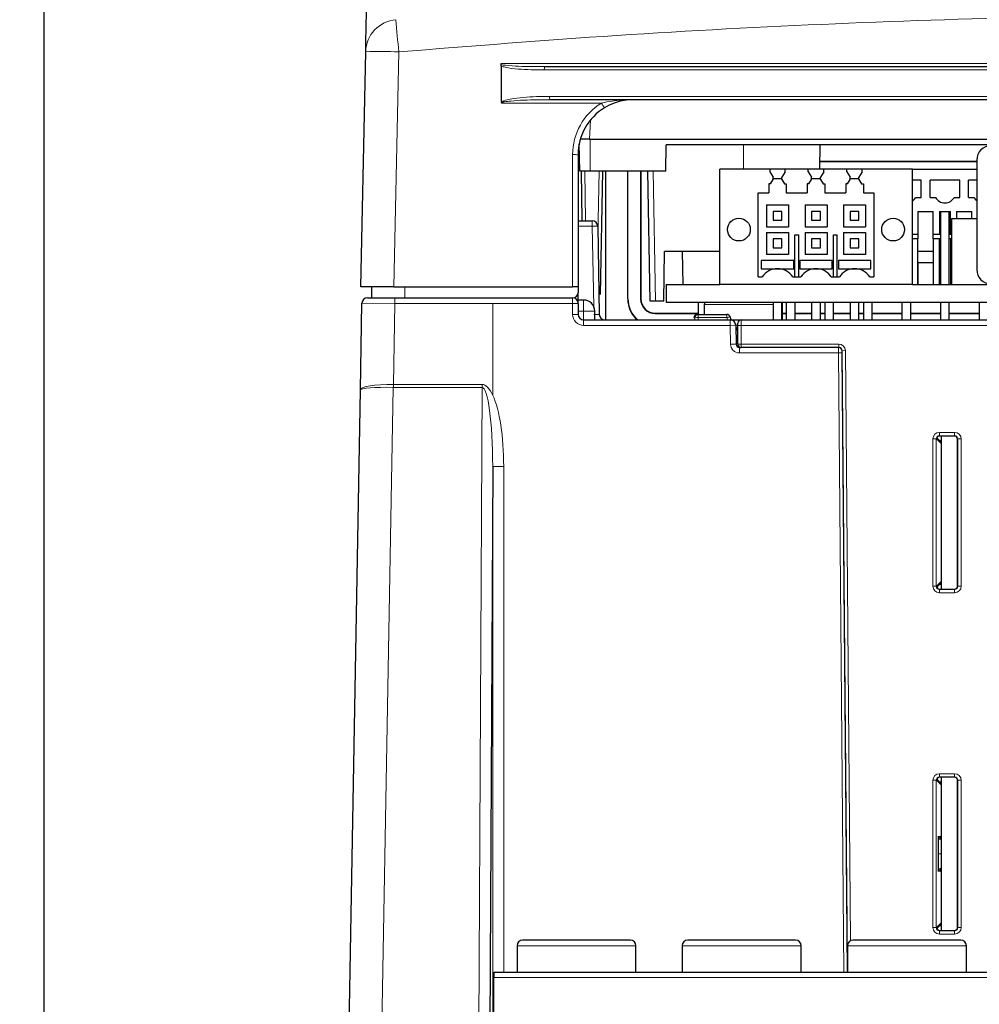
# Paper-space layout 'Blatt5' of a CAD drawing. Header units: millimetres. Extents: x 5 to 418, y 2 to 292.
# Tile 4 of 31: x 148 to 206, y 163 to 222. Entities that reach past the tile are written whole.
import ezdxf

# ---------------------------------------------------------------- set-up
doc = ezdxf.new("R2010")
doc.units = ezdxf.units.MM
doc.layers.add('SLD-0', color=7, linetype='Continuous')
doc.styles.add('SLDTEXTSTYLE0', font='TXT', dxfattribs={"width": 0.605})
doc.dimstyles.new('SLDDIMSTYLE6', dxfattribs={"dimtxt": 3.5, "dimasz": 3.302, "dimexe": 0, "dimexo": 0.0625, "dimgap": 0.875, "dimtad": 1, "dimlfac": 1.5, "dimrnd": 1e-09, "dimzin": 12, "dimdsep": 46, "dimtxsty": 'SLDTEXTSTYLE0', "dimsah": 1, "dimcen": 0.09, "dimadec": 0, "dimazin": 3, "dimtfac": 1, "dimtofl": 0, "dimtmove": 0, "dimatfit": 3, "dimfxl": 1, "dimfrac": 2, "dimtolj": 1, "dimtzin": 12, "dimarcsym": 0})

# ---------------------------------------------------------------- blocks, each defined once
blk = doc.blocks.new('_D_28')
at = {"layer": 'SLD-0'}
for p, q in [((202.678, 238.687), (138.356, 238.687)), ((139.356, 124.087), (139.356, 238.687)), ((149.356, 124.087), (138.356, 124.087))]:
    blk.add_line(p, q, dxfattribs=at)
for points in [[(139.356, 238.687), (138.848, 235.385), (139.864, 235.385)], [(139.356, 124.087), (139.864, 127.389), (138.848, 127.389)]]:
    blk.add_solid(points, dxfattribs=at)
at = {"layer": 'SLD-0', "insert": (134.844, 175.372), "char_height": 3.5, "attachment_point": 1, "rotation": 90, "style": 'SLDTEXTSTYLE0'}
blk.add_mtext('171,9', dxfattribs=at)
blk = doc.blocks.new('_D_29')
at = {"layer": 'SLD-0'}
for p, q in [((149.356, 124.887), (149.356, 255.974)), ((298.023, 124.887), (298.023, 255.974)), ((149.356, 254.974), (298.023, 254.974))]:
    blk.add_line(p, q, dxfattribs=at)
for points in [[(149.356, 254.974), (152.658, 254.466), (152.658, 255.482)], [(298.023, 254.974), (294.721, 255.482), (294.721, 254.466)]]:
    blk.add_solid(points, dxfattribs=at)
at = {"layer": 'SLD-0', "insert": (219.679, 259.485), "char_height": 3.5, "attachment_point": 1, "style": 'SLDTEXTSTYLE0'}
blk.add_mtext('223', dxfattribs=at)

psp = doc.layouts.new('Blatt5')

# ---------------------------------------------------------------- linework, layer by layer
at = {"color": 7, "linetype": 'Continuous', "lineweight": 25}
for p, q in [((168.5364, 206.2207), (168.8266, 220.4548)), ((177.0228, 219.6707), (177.0228, 219.7506)), ((177.0228, 219.579), (177.0228, 217.5541)), ((179.6694, 219.5541), (267.7095, 219.5541)), ((267.3941, 217.5541), (179.9848, 217.5541)), ((181.784, 213.2207), (181.7551, 214.879)), ((182.3717, 215.1541), (181.8228, 215.1541)), ((182.3717, 215.1541), (265.0071, 215.1541)), ((186.9948, 213.2207), (187.0228, 214.8207)), ((260.3561, 214.8207), (187.0228, 214.8207)), ((196.3116, 213.3541), (196.3372, 214.8207)), ((181.6894, 214.2207), (181.6894, 206.2207)), ((205.8163, 213.7997), (196.3194, 213.7997)), ((205.8163, 213.8078), (196.3195, 213.8078)), ((205.8163, 213.9017), (205.8163, 207.2684)), ((182.4228, 213.2207), (181.784, 213.2207)), ((181.9411, 210.2207), (181.8887, 213.2207)), ((186.9948, 213.2207), (182.4228, 213.2207)), ((183.1566, 213.2207), (183.0262, 205.7506)), ((183.3561, 204.2207), (183.3561, 213.2207)), ((184.6894, 205.4874), (184.6894, 213.2207)), ((184.7057, 205.4874), (184.7057, 213.2207)), ((185.4731, 213.2207), (185.4731, 205.4874)), ((185.4894, 213.2207), (185.4894, 205.4874)), ((186.0402, 205.3541), (185.9029, 213.2207)), ((190.2561, 206.3541), (190.2561, 213.3541)), ((193.2892, 213.3541), (190.2561, 213.3541)), ((193.2892, 213.3541), (193.2892, 213.1874)), ((194.2231, 213.3541), (193.2892, 213.3541)), ((193.2892, 213.1874), (193.4894, 212.8541)), ((193.4894, 212.7227), (193.4894, 212.8541)), ((194.2231, 213.1874), (194.0228, 212.8541)), ((194.0228, 212.7227), (194.0228, 212.8541)), ((194.2231, 213.1874), (194.2231, 213.3541)), ((195.6225, 213.3541), (194.2231, 213.3541)), ((195.6225, 213.1874), (195.6225, 213.3541)), ((196.5564, 213.3541), (195.6225, 213.3541)), ((195.6225, 213.1874), (195.8228, 212.8541)), ((195.8228, 212.7227), (195.8228, 212.8541)), ((196.5564, 213.1874), (196.3561, 212.8541)), ((196.3561, 212.7227), (196.3561, 212.8541)), ((196.5564, 213.1874), (196.5564, 213.3541)), ((197.9558, 213.3541), (196.5564, 213.3541)), ((197.9558, 213.1874), (197.9558, 213.3541)), ((198.8897, 213.3541), (197.9558, 213.3541)), ((197.9558, 213.1874), (198.1561, 212.8541)), ((198.1561, 212.7227), (198.1561, 212.8541)), ((198.8897, 213.1874), (198.6894, 212.8541)), ((198.6894, 212.7227), (198.6894, 212.8541)), ((198.8897, 213.1874), (198.8897, 213.3541)), ((201.9228, 213.3541), (198.8897, 213.3541)), ((201.9228, 206.3541), (201.9228, 213.3541)), ((201.9228, 213.3541), (205.8163, 213.3541)), ((193.3279, 212.4538), (193.2228, 212.4546)), ((193.2228, 212.4546), (193.2228, 211.9207)), ((193.3279, 212.4538), (193.4894, 212.7227)), ((193.4894, 212.7874), (194.0228, 212.7874)), ((194.0228, 212.7227), (194.1843, 212.4538)), ((194.1843, 212.4538), (194.2894, 212.4546)), ((194.2894, 212.4546), (194.2894, 211.9207)), ((195.6612, 212.4538), (195.5561, 212.4546)), ((195.5561, 212.4546), (195.5561, 211.9207)), ((195.6612, 212.4538), (195.8228, 212.7227)), ((195.8228, 212.7874), (196.3561, 212.7874)), ((196.3561, 212.7227), (196.5177, 212.4538)), ((196.5177, 212.4538), (196.6228, 212.4546)), ((196.6228, 212.4546), (196.6228, 211.9207)), ((197.9945, 212.4538), (197.8894, 212.4546)), ((197.8894, 212.4546), (197.8894, 211.9207)), ((197.9945, 212.4538), (198.1561, 212.7227)), ((198.1561, 212.7874), (198.6894, 212.7874)), ((198.6894, 212.7227), (198.851, 212.4538)), ((198.851, 212.4538), (198.9561, 212.4546)), ((198.9561, 212.4546), (198.9561, 211.9207)), ((202.4561, 212.6874), (201.9228, 212.6874)), ((202.4561, 211.6407), (202.4561, 212.6874)), ((202.9894, 211.6407), (202.9894, 212.6874)), ((204.7894, 212.6874), (202.9894, 212.6874)), ((204.7894, 211.6407), (204.7894, 212.6874)), ((205.8163, 212.6874), (205.3228, 212.6874)), ((205.3228, 211.6407), (205.3228, 212.6874)), ((192.5894, 211.9207), (193.2228, 211.9207)), ((192.5894, 206.8207), (192.5894, 211.9207)), ((194.2894, 211.9207), (195.5561, 211.9207)), ((196.6228, 211.9207), (197.8894, 211.9207)), ((198.9561, 211.9207), (199.5894, 211.9207)), ((199.5894, 211.9207), (199.5894, 206.8207)), ((193.0894, 211.1874), (194.4228, 211.1874)), ((193.0894, 211.1874), (193.0894, 209.8541)), ((194.4228, 211.1874), (194.4228, 209.8541)), ((195.4228, 211.1874), (196.7561, 211.1874)), ((195.4228, 211.1874), (195.4228, 209.8541)), ((196.7561, 211.1874), (196.7561, 209.8541)), ((197.7561, 211.1874), (199.0894, 211.1874)), ((197.7561, 211.1874), (197.7561, 209.8541)), ((199.0894, 211.1874), (199.0894, 209.8541)), ((202.1335, 211.6407), (202.4561, 211.6407)), ((202.9894, 211.6407), (203.3121, 211.6407)), ((204.4668, 211.6407), (204.7894, 211.6407)), ((205.3228, 211.6407), (205.6454, 211.6407)), ((193.4894, 210.7874), (193.4894, 210.2541)), ((194.0228, 210.7874), (193.4894, 210.7874)), ((194.0228, 210.2541), (194.0228, 210.7874)), ((195.8228, 210.7874), (195.8228, 210.2541)), ((196.3561, 210.7874), (195.8228, 210.7874)), ((196.3561, 210.2541), (196.3561, 210.7874)), ((198.1561, 210.7874), (198.1561, 210.2541)), ((198.6894, 210.7874), (198.1561, 210.7874)), ((198.6894, 210.2541), (198.6894, 210.7874)), ((202.2561, 210.7874), (203.1894, 210.7874)), ((202.2561, 210.7874), (202.2561, 209.4207)), ((203.1894, 209.4207), (203.1894, 210.7874)), ((203.5561, 210.7874), (203.5561, 209.4207)), ((203.5561, 210.7874), (204.2228, 210.7874)), ((203.6228, 210.7874), (203.6228, 206.3541)), ((204.1561, 206.3541), (204.1561, 210.7874)), ((204.2228, 209.4207), (204.2228, 210.7874)), ((204.5894, 210.7874), (205.5228, 210.7874)), ((204.5894, 210.7874), (204.5894, 210.3541)), ((205.5228, 210.3541), (205.5228, 210.7874)), ((181.6894, 210.2207), (182.5439, 210.2207)), ((182.8772, 209.8932), (182.9705, 204.5483)), ((193.4894, 210.2541), (194.0228, 210.2541)), ((195.8228, 210.2541), (196.3561, 210.2541)), ((198.1561, 210.2541), (198.6894, 210.2541)), ((204.2894, 210.3541), (204.2894, 206.3541)), ((204.2894, 210.3541), (205.8163, 210.3541)), ((193.0894, 209.8541), (194.4228, 209.8541)), ((193.0894, 209.5207), (194.4228, 209.5207)), ((193.0894, 209.5207), (193.0894, 208.1874)), ((194.4228, 209.5207), (194.4228, 208.1874)), ((194.8061, 206.8207), (194.8061, 209.3707)), ((194.8061, 209.3707), (195.0394, 209.3707)), ((195.0394, 206.8207), (195.0394, 209.3707)), ((195.4228, 209.8541), (196.7561, 209.8541)), ((195.4228, 209.5207), (196.7561, 209.5207)), ((195.4228, 209.5207), (195.4228, 208.1874)), ((196.7561, 209.5207), (196.7561, 208.1874)), ((197.1394, 206.8207), (197.1394, 209.3707)), ((197.1394, 209.3707), (197.3728, 209.3707)), ((197.3728, 206.8207), (197.3728, 209.3707)), ((197.7561, 209.8541), (199.0894, 209.8541)), ((197.7561, 209.5207), (199.0894, 209.5207)), ((197.7561, 209.5207), (197.7561, 208.1874)), ((199.0894, 209.5207), (199.0894, 208.1874)), ((201.9228, 209.4207), (202.2561, 209.4207)), ((202.2561, 209.4207), (202.2561, 209.1207)), ((203.1894, 209.4207), (203.5561, 209.4207)), ((203.1894, 209.1207), (203.1894, 209.4207)), ((203.5561, 209.4207), (203.6228, 209.4207)), ((204.1561, 209.4207), (204.2228, 209.4207)), ((204.2228, 209.4207), (204.2894, 209.4207)), ((193.4894, 209.1207), (193.4894, 208.5874)), ((194.0228, 209.1207), (193.4894, 209.1207)), ((194.0228, 208.5874), (194.0228, 209.1207)), ((195.8228, 209.1207), (195.8228, 208.5874)), ((196.3561, 209.1207), (195.8228, 209.1207)), ((196.3561, 208.5874), (196.3561, 209.1207)), ((198.1561, 209.1207), (198.1561, 208.5874)), ((198.6894, 209.1207), (198.1561, 209.1207)), ((198.6894, 208.5874), (198.6894, 209.1207)), ((202.2561, 209.1207), (201.9228, 209.1207)), ((202.2561, 207.6874), (202.2561, 209.1207)), ((203.6228, 209.1207), (203.1894, 209.1207)), ((203.1894, 209.1207), (203.1894, 207.6874)), ((203.5561, 206.3541), (203.5561, 209.1207)), ((204.2894, 209.1207), (204.1561, 209.1207)), ((204.2228, 209.1207), (204.2228, 206.3541)), ((186.872, 205.3541), (186.9244, 208.3541)), ((190.2561, 208.3541), (186.9244, 208.3541)), ((187.9879, 208.3541), (188.0228, 206.3541)), ((194.4228, 208.1874), (193.0894, 208.1874)), ((193.4894, 208.5874), (194.0228, 208.5874)), ((196.7561, 208.1874), (195.4228, 208.1874)), ((195.8228, 208.5874), (196.3561, 208.5874)), ((199.0894, 208.1874), (197.7561, 208.1874)), ((198.1561, 208.5874), (198.6894, 208.5874)), ((203.1894, 208.3541), (202.2561, 208.3541)), ((194.7394, 207.8218), (192.7728, 207.8218)), ((192.7728, 207.8218), (192.7728, 207.3207)), ((194.7394, 207.3207), (194.7394, 207.8218)), ((197.0728, 207.8218), (195.1061, 207.8218)), ((195.1061, 207.8218), (195.1061, 207.3207)), ((197.0728, 207.3207), (197.0728, 207.8218)), ((199.4061, 207.8218), (197.4394, 207.8218)), ((197.4394, 207.8218), (197.4394, 207.3207)), ((199.4061, 207.3207), (199.4061, 207.8218)), ((202.2561, 207.6874), (202.2561, 206.3541)), ((202.2561, 207.6874), (203.1894, 207.6874)), ((202.2561, 206.3541), (202.2561, 207.6874)), ((202.2561, 207.6874), (202.2561, 207.6874)), ((203.1894, 207.6874), (203.1894, 206.3541)), ((192.7728, 207.3207), (193.7534, 207.3207)), ((192.7728, 207.3207), (192.7728, 207.3207)), ((192.7728, 207.3207), (194.7394, 207.3207)), ((193.7588, 207.3207), (194.7394, 207.3207)), ((194.7394, 207.3207), (194.7394, 207.3207)), ((195.1061, 207.3207), (196.0868, 207.3207)), ((195.1061, 207.3207), (197.0728, 207.3207)), ((195.1061, 207.3207), (195.1061, 207.3207)), ((196.0921, 207.3207), (197.0728, 207.3207)), ((197.0728, 207.3207), (197.0728, 207.3207)), ((197.4394, 207.3207), (198.4201, 207.3207)), ((197.4394, 207.3207), (197.4394, 207.3207)), ((197.4394, 207.3207), (199.4061, 207.3207)), ((198.4255, 207.3207), (199.4061, 207.3207)), ((199.4061, 207.3207), (199.4061, 207.3207)), ((187.0228, 206.3541), (187.0228, 205.2874)), ((187.0228, 206.3541), (190.2561, 206.3541)), ((201.9228, 206.3541), (190.2561, 206.3541)), ((192.5894, 206.8207), (192.8342, 206.8207)), ((194.6781, 206.8207), (195.1675, 206.8207)), ((197.0114, 206.8207), (197.5008, 206.8207)), ((199.3447, 206.8207), (199.5894, 206.8207)), ((201.9228, 206.3541), (260.3561, 206.3541)), ((170.5361, 206.2207), (168.5364, 206.2207)), ((169.1898, 205.5541), (169.1898, 206.2207)), ((170.5361, 206.2207), (181.3561, 206.2207)), ((181.6894, 206.2207), (181.3561, 206.2207)), ((181.6894, 206.2207), (181.6894, 205.8874)), ((181.6894, 205.2207), (181.6894, 205.8758)), ((168.507, 199.9876), (168.6004, 205.2267)), ((168.9337, 205.5541), (170.6006, 205.5541)), ((170.6006, 205.5541), (181.3561, 205.5541)), ((182.0228, 205.4207), (181.6894, 205.4207)), ((181.6894, 205.2207), (181.6894, 204.5541)), ((186.3735, 205.3541), (186.0402, 205.3541)), ((186.872, 205.3541), (186.3735, 205.3541)), ((187.0228, 205.2874), (260.3561, 205.2874)), ((188.9561, 205.2874), (188.9561, 204.5541)), ((189.3194, 205.1541), (189.3194, 204.5541)), ((193.4894, 205.2874), (193.4894, 204.2207)), ((194.0228, 204.2207), (194.0228, 205.2874)), ((194.0594, 204.2207), (194.0594, 205.1541)), ((194.2894, 205.2874), (194.2894, 204.2207)), ((194.8228, 204.2207), (194.8228, 205.2874)), ((195.8228, 205.2874), (195.8228, 204.2207)), ((196.3561, 204.2207), (196.3561, 205.2874)), ((196.6228, 205.2874), (196.6228, 204.2207)), ((197.1561, 204.2207), (197.1561, 205.2874)), ((198.1561, 205.2874), (198.1561, 204.2207)), ((198.6894, 204.2207), (198.6894, 205.2874)), ((198.9561, 205.2874), (198.9561, 204.2207)), ((199.4894, 204.2207), (199.4894, 205.2874)), ((201.2894, 205.2874), (201.2894, 204.2207)), ((201.8228, 204.2207), (201.8228, 205.2874)), ((203.6228, 205.2874), (203.6228, 204.2207)), ((204.1561, 204.2207), (204.1561, 205.2874)), ((205.9561, 205.2874), (205.9561, 204.2207)), ((182.6894, 204.2207), (182.6894, 204.7541)), ((186.3561, 204.6207), (188.9561, 204.6207)), ((186.3561, 204.6045), (188.9561, 204.6045)), ((188.8895, 204.5541), (188.9553, 204.5541)), ((188.9553, 204.5541), (190.688, 204.5541)), ((194.0594, 204.6207), (194.2894, 204.6207)), ((194.0594, 204.6045), (194.2894, 204.6045)), ((194.8228, 204.6207), (195.8228, 204.6207)), ((194.8228, 204.6045), (195.8228, 204.6045)), ((196.3561, 204.6207), (196.6228, 204.6207)), ((196.3561, 204.6045), (196.6228, 204.6045)), ((197.1561, 204.6207), (198.1561, 204.6207)), ((197.1561, 204.6045), (198.1561, 204.6045)), ((198.6894, 204.6207), (198.9561, 204.6207)), ((198.6894, 204.6045), (198.9561, 204.6045)), ((199.4894, 204.6207), (201.2894, 204.6207)), ((199.4894, 204.6045), (201.2894, 204.6045)), ((201.8228, 204.6207), (203.6228, 204.6207)), ((201.8228, 204.6045), (203.6228, 204.6045)), ((204.1561, 204.6207), (205.9561, 204.6207)), ((204.1561, 204.6045), (205.9561, 204.6045)), ((182.0228, 204.2207), (190.8952, 204.2207)), ((190.882, 204.4025), (190.9277, 204.2192)), ((190.9273, 204.2207), (191.5618, 204.2207)), ((191.3561, 203.8874), (191.3561, 204.0207)), ((191.5561, 204.2207), (255.8228, 204.2207)), ((191.2285, 203.8932), (191.2484, 202.7506)), ((191.3561, 202.7541), (191.3561, 203.8874)), ((191.245, 202.9465), (191.2827, 202.7955)), ((191.4484, 202.5541), (191.5561, 202.5541)), ((197.4655, 202.5541), (191.5561, 202.5541)), ((197.9894, 165.2408), (197.6655, 202.3558)), ((167.546, 146.0755), (168.507, 199.9876)), ((203.6275, 196.8554), (203.4065, 197.0764)), ((204.4587, 197.19), (203.5869, 197.19)), ((203.6894, 187.9182), (203.6894, 197.19)), ((204.6587, 188.1182), (204.6587, 196.99)), ((176.5144, 195.3451), (176.2774, 145.7354)), ((203.4065, 188.0318), (203.6275, 188.2527)), ((203.5869, 187.9182), (204.4587, 187.9182)), ((204.4587, 176.5233), (203.5869, 176.5233)), ((203.6894, 167.2515), (203.6894, 176.5233)), ((203.6275, 176.1888), (203.4065, 176.4097)), ((204.6587, 167.4515), (204.6587, 176.3233)), ((203.4065, 167.3651), (203.6275, 167.586)), ((203.5869, 167.2515), (204.4587, 167.2515)), ((177.9894, 166.3274), (177.9894, 164.7274)), ((185.1894, 164.7274), (185.1894, 166.3274)), ((187.9894, 166.3274), (187.9894, 164.7274)), ((195.1894, 164.7274), (195.1894, 166.3274)), ((197.9894, 166.3274), (197.9894, 164.7274)), ((205.1894, 164.7274), (205.1894, 166.3274)), ((176.5894, 164.7274), (206.5894, 164.7274)), ((176.5894, 164.7274), (176.5894, 164.3969)), ((176.5894, 160.9359), (176.5894, 164.3969))]:
    psp.add_line(p, q, dxfattribs=at)
at = {"color": 7, "linetype": 'Continuous', "lineweight": 18}
for p, q in [((170.8262, 220.4489), (170.5361, 206.2207)), ((177.0228, 219.7506), (270.3561, 219.7506)), ((267.7359, 219.3541), (179.6429, 219.3541)), ((179.9585, 217.7541), (267.4204, 217.7541)), ((183.1032, 217.3506), (177.0622, 217.3506)), ((182.4328, 216.3191), (182.3717, 215.1541)), ((182.4228, 213.2207), (182.4228, 215.1541)), ((191.6894, 214.8207), (191.6894, 213.3541)), ((181.3561, 206.2207), (181.3561, 214.2266)), ((182.0887, 213.2207), (182.141, 210.2207)), ((182.8879, 209.2822), (182.9566, 213.2207)), ((186.2362, 213.2207), (186.3735, 205.3541)), ((182.5439, 209.8932), (181.6894, 209.8932)), ((182.5439, 209.8932), (182.5439, 210.2207)), ((182.6288, 205.0319), (182.5439, 209.8932)), ((171.1898, 206.2207), (171.1898, 205.5541)), ((181.6894, 205.8758), (181.6892, 205.876)), ((170.6006, 205.2207), (168.6004, 205.2267)), ((170.6006, 205.2207), (170.5131, 200.3103)), ((170.6006, 205.5541), (170.6006, 205.2207)), ((176.5258, 205.2207), (170.6006, 205.2207)), ((176.5258, 205.2207), (176.5258, 199.6506)), ((181.3561, 205.2207), (176.5258, 205.2207)), ((181.3561, 205.5541), (181.3561, 205.2207)), ((181.6894, 205.2207), (181.3561, 205.2207)), ((181.3561, 204.5541), (181.3561, 205.2207)), ((182.0228, 205.4207), (182.0228, 204.7541)), ((184.7057, 205.4874), (184.6894, 205.4874)), ((185.4731, 205.4874), (185.4894, 205.4874)), ((189.3194, 205.1541), (192.8744, 205.1541)), ((192.8744, 205.1541), (193.4894, 205.1541)), ((194.0228, 205.1541), (194.0594, 205.1541)), ((181.6894, 204.5541), (181.3561, 204.5541)), ((182.0228, 204.7541), (181.6894, 204.7541)), ((182.0228, 204.7541), (182.0228, 204.2207)), ((182.6894, 204.7541), (182.0228, 204.7541)), ((186.3561, 204.6045), (186.3561, 204.6207)), ((188.9553, 204.3576), (188.9553, 204.5541)), ((190.688, 204.3576), (190.688, 204.5541)), ((182.0228, 204.2207), (182.0228, 203.8874)), ((188.7553, 204.3541), (188.6895, 204.3541)), ((188.6895, 204.3541), (188.6895, 204.3541)), ((188.7553, 204.2559), (188.7553, 204.3541)), ((188.9553, 204.3576), (188.9553, 204.2594)), ((190.688, 204.3576), (188.9553, 204.3576)), ((190.7221, 204.2207), (190.688, 204.3576)), ((190.8952, 204.2207), (190.8952, 203.8874)), ((191.5561, 204.2207), (191.5561, 203.8874)), ((190.8952, 203.8874), (182.0228, 203.8874)), ((191.2285, 203.8932), (190.8952, 203.8874)), ((190.9152, 202.7448), (190.8952, 203.8874)), ((191.5561, 203.8874), (191.3561, 203.8874)), ((191.5561, 203.8874), (191.5561, 202.7541)), ((255.8228, 203.8874), (191.5561, 203.8874)), ((191.2484, 202.7506), (190.9152, 202.7448)), ((191.5561, 202.7541), (191.3561, 202.7541)), ((191.5561, 202.7541), (197.4655, 202.7541)), ((191.5561, 202.7541), (191.5561, 202.5541)), ((197.4655, 202.7541), (197.4655, 202.5541)), ((191.4482, 202.5857), (191.4484, 202.5541)), ((191.4484, 202.5541), (191.4484, 202.2207)), ((197.4527, 202.2207), (191.4484, 202.2207)), ((197.6527, 202.2224), (197.4527, 202.2207)), ((197.7685, 164.7274), (197.4527, 202.2207)), ((197.6527, 202.2224), (197.9685, 164.7274)), ((197.6564, 202.3558), (197.6539, 202.3558)), ((197.9733, 164.7274), (197.6564, 202.3558)), ((197.6564, 202.3558), (197.6655, 202.3557)), ((197.8655, 202.3576), (197.6655, 202.3558)), ((197.8655, 202.3576), (198.1773, 166.6273)), ((170.5006, 200.1344), (169.534, 145.9114)), ((170.5131, 200.1343), (170.5131, 200.3103)), ((170.5131, 200.3103), (175.8699, 200.3103)), ((175.8699, 200.1343), (170.5131, 200.1343)), ((175.6108, 145.9114), (175.8699, 200.1343)), ((175.8699, 200.1343), (175.8699, 200.3103)), ((203.567, 197.4098), (203.567, 197.2098)), ((203.567, 197.4098), (204.4785, 197.4098)), ((204.4785, 197.2098), (204.4785, 197.4098)), ((203.1671, 188.0983), (203.1671, 197.0098)), ((203.1671, 197.0098), (203.367, 197.0098)), ((203.367, 197.0098), (203.367, 188.0983)), ((203.3869, 196.99), (203.367, 197.0098)), ((203.686, 196.714), (203.3881, 197.0119)), ((204.4785, 197.2098), (203.567, 197.2098)), ((203.567, 197.2098), (203.5869, 197.19)), ((204.4587, 197.19), (204.4785, 197.2098)), ((204.6785, 197.0098), (204.6587, 196.99)), ((204.6785, 197.0098), (204.8785, 197.0098)), ((204.6785, 188.0983), (204.6785, 197.0098)), ((204.8785, 197.0098), (204.8785, 188.0983)), ((203.686, 190.4958), (203.686, 196.714)), ((176.5144, 141.0874), (176.5144, 195.3451)), ((176.5144, 195.3451), (177.1809, 195.3451)), ((177.1809, 195.3451), (177.1809, 164.7274)), ((203.1671, 188.0983), (203.367, 188.0983)), ((203.367, 188.0983), (203.3869, 188.1182)), ((203.3881, 188.0962), (203.686, 188.3941)), ((203.5869, 187.9182), (203.567, 187.8983)), ((203.567, 187.8983), (204.4785, 187.8983)), ((203.567, 187.6984), (203.567, 187.8983)), ((204.4785, 187.8983), (204.4587, 187.9182)), ((204.4785, 187.8983), (204.4785, 187.6984)), ((204.6587, 188.1182), (204.6785, 188.0983)), ((204.6785, 188.0983), (204.8785, 188.0983)), ((204.4785, 187.6984), (203.567, 187.6984)), ((203.567, 176.7431), (203.567, 176.5431)), ((203.567, 176.7431), (204.4785, 176.7431)), ((204.4785, 176.5431), (203.567, 176.5431)), ((203.567, 176.5431), (203.5869, 176.5233)), ((204.4587, 176.5233), (204.4785, 176.5431)), ((204.4785, 176.5431), (204.4785, 176.7431)), ((203.1671, 167.4316), (203.1671, 176.3432)), ((203.1671, 176.3432), (203.367, 176.3432)), ((203.367, 176.3432), (203.367, 167.4316)), ((203.3869, 176.3233), (203.367, 176.3432)), ((203.686, 176.0474), (203.3881, 176.3453)), ((204.6785, 176.3432), (204.6587, 176.3233)), ((204.6785, 176.3432), (204.8785, 176.3432)), ((204.6785, 167.4316), (204.6785, 176.3432)), ((204.8785, 176.3432), (204.8785, 167.4316)), ((203.686, 173.0153), (203.686, 173.9457)), ((203.686, 172.7715), (203.686, 172.8666)), ((203.4817, 171.8874), (203.6894, 171.8874)), ((203.686, 170.9072), (203.686, 171.0033)), ((203.686, 167.7275), (203.686, 170.7595)), ((203.3881, 167.4295), (203.686, 167.7275)), ((203.1671, 167.4316), (203.367, 167.4316)), ((203.367, 167.4316), (203.3869, 167.4515)), ((203.5869, 167.2515), (203.567, 167.2317)), ((203.567, 167.2317), (204.4785, 167.2317)), ((203.567, 167.0317), (203.567, 167.2317)), ((204.4785, 167.0317), (203.567, 167.0317)), ((204.4785, 167.2317), (204.4587, 167.2515)), ((204.4785, 167.2317), (204.4785, 167.0317)), ((204.6587, 167.4515), (204.6785, 167.4316)), ((204.6785, 167.4316), (204.8785, 167.4316)), ((185.1894, 166.3274), (177.9894, 166.3274)), ((195.1894, 166.3274), (187.9894, 166.3274)), ((205.1894, 166.3274), (197.9894, 166.3274)), ((206.5894, 164.3969), (176.5894, 164.3969))]:
    psp.add_line(p, q, dxfattribs=at)
at = {"color": 7, "linetype": 'Continuous', "lineweight": 25, "flags": 128}
for points in [[(201.9228, 211.4173), (202.0275, 211.5027), (202.1335, 211.6407)], [(205.6454, 211.6407), (205.7514, 211.5027), (205.8163, 211.4457)]]:
    psp.add_lwpolyline(points, dxfattribs=at)
at = {"color": 7, "linetype": 'Continuous', "lineweight": 25}
for centre in [(191.4228, 209.6874), (200.7561, 209.6874)]:
    psp.add_circle(centre, 0.689, dxfattribs=at)
at = {"color": 7, "linetype": 'Continuous', "lineweight": 18}
for centre, radius, start, end in [((170.8202, 220.4101), 1.9942, 94.726733, 178.716348), ((-231.1106, 186.3117), 403.3838, 4.854575, 5.1324), ((169.7423, 191.7973), 28.6721, 87.833684, 91.830298), ((180.0412, 219.4032), 0.4012, 157.912117, 187.033032), ((180.3593, 217.7049), 0.4038, 173.010187, 201.938022), ((185.0228, 214.2266), 3.6667, 121.569371, 180), ((175.2208, 212.4069), 9.3044, 30.011871, 32.095231), ((181.4394, 209.4473), 4.78, 87.001674, 90.998631), ((182.7106, 205.1174), 4.7788, 88.001617, 91.998383), ((182.0228, 204.5541), 0.6667, 180, 270), ((188.8895, 204.3541), 0.2, 90.004364, 180.004363), ((188.9553, 204.3541), 0.2, 90.004364, 180.004363), ((188.9073, 201.3722), 2.9857, 89.08066, 92.91934), ((191.447, 201.5184), 2.9388, 101.083712, 104.967755), ((191.4484, 202.7541), 0.5333, 181, 270), ((191.3122, 204.6512), 1.4264, 267.105419, 271.765502), ((191.3161, 204.2519), 1.3721, 267.079696, 271.672842), ((191.3306, 202.4526), 0.3462, 97.951246, 103.836529), ((197.4655, 202.3541), 0.4, 0.5, 90), ((197.4539, 202.3541), 0.2, 0.477988, 89.995612), ((197.4564, 202.3541), 0.2, 0.477988, 89.995612), ((33.3189, 202.6677), 137.2051, 358.942049, 359.015537), ((203.4861, 196.7141), 0.1999, 359.980441, 44.99849), ((203.4861, 188.3941), 0.1999, 315.00151, 0.019559), ((203.4861, 176.0474), 0.1999, 359.980441, 44.99849), ((203.4861, 167.7274), 0.1999, 315.00151, 0.019559)]:
    psp.add_arc(centre, radius, start, end, dxfattribs=at)
at = {"color": 7, "linetype": 'Continuous', "lineweight": 25}
for centre, radius, start, end in [((185.0228, 214.2207), 3.3333, 121.569371, 180), ((206.683, 213.9017), 0.8667, 90, 180), ((203.8894, 211.9741), 0.6667, 209.999999, 330), ((182.5439, 209.8874), 0.3333, 1, 90), ((193.7561, 206.2207), 1.1, 33.055711, 146.944289), ((196.0894, 206.2207), 1.1, 33.055711, 146.944289), ((198.4228, 206.2207), 1.1, 33.055711, 146.944289), ((206.683, 207.2684), 0.8667, 180, 270), ((181.3561, 205.8874), 0.3333, 270, 0), ((168.9337, 205.2207), 0.3333, 90, 178.978793), ((181.3561, 205.2207), 0.3333, 0, 90), ((182.0228, 204.7541), 0.6667, 360, 90), ((186.3561, 205.4874), 1.6667, 180, 229.464199), ((186.3561, 205.4874), 1.6504, 180, 230.130117), ((186.3561, 205.4874), 0.883, 180, 270), ((186.3561, 205.4874), 0.8667, 180, 270), ((189.4528, 205.1541), 0.1333, 90, 180), ((193.9261, 205.1541), 0.1333, 0, 43.5302), ((182.0228, 204.5541), 0.3333, 180, 270), ((183.3038, 204.5541), 0.3333, 181, 270), ((188.8895, 204.3541), 0.2, 90.004364, 180.004363), ((190.688, 204.3541), 0.2, 14, 90), ((190.8952, 203.8874), 0.3333, 1, 90), ((191.5561, 204.0207), 0.2, 90, 180), ((191.431, 203.7541), 0.2, 181, 248.024249), ((191.4484, 202.7541), 0.2, 181, 270), ((191.5561, 202.7541), 0.2, 180, 270), ((197.4655, 202.3541), 0.2, 0.5, 90), ((178.3228, 166.3274), 0.3333, 90, 180), ((184.8561, 166.3274), 0.3333, 0, 90), ((188.3228, 166.3274), 0.3333, 90, 180), ((194.8561, 166.3274), 0.3333, 0, 90), ((198.3228, 166.3274), 0.3333, 90, 180), ((204.8561, 166.3274), 0.3333, 0, 90)]:
    psp.add_arc(centre, radius, start, end, dxfattribs=at)
for centre, major_axis, ratio, start_param, end_param in [((223.6894, 19126.1346), (0, 19096.6539), 0.0174551, 3.0011312, 3.0011937), ((203.5869, 196.9899), (0.1415, -0.1415), 0.9996955, 2.3563468, 3.9268385), ((203.886, 196.9141), (0.4, 0), 0.0174551, 3.8143731, 4.1987515), ((204.4586, 196.9899), (-0.1415, -0.1415), 0.9996955, 2.3563468, 3.9268385), ((203.5869, 188.1182), (0.1415, 0.1415), 0.9996955, 2.3563468, 3.9268385), ((203.886, 188.194), (0.4, 0), 0.0174551, 2.0844338, 2.3701861), ((204.4586, 188.1182), (-0.1415, 0.1415), 0.9996955, 2.3563468, 3.9268385), ((203.5869, 176.3233), (0.1415, -0.1415), 0.9996955, 2.3563468, 3.9268385), ((204.4586, 176.3233), (-0.1415, -0.1415), 0.9996955, 2.3563468, 3.9268385), ((203.886, 176.2474), (0.4, 0), 0.0174551, 3.8143731, 4.1987515), ((203.5003, 171.8874), (0, 1.0667), 0.0174551, 5.7092132, 7.8539816), ((203.5934, 171.8874), (0, 1.0667), 0.0174551, 5.6987552, 6.8652997), ((200.1581, 171.8874), (7.6765, -0.0089), 0.1302627, 1.0929272, 1.1190137), ((203.5003, 171.8874), (0, 1.0667), 0.0174551, 1.5707963, 3.7155648), ((200.1581, 171.8874), (7.6765, 0.0089), 0.1302627, 5.1641716, 5.1902581), ((203.5934, 171.8874), (0, 1.0667), 0.0174551, 2.5594782, 3.7260227), ((203.886, 167.5274), (0.4, 0), 0.0174551, 2.0844338, 2.3701861), ((203.5869, 167.4516), (0.1415, 0.1415), 0.9996955, 2.3563468, 3.9268385), ((204.4586, 167.4516), (-0.1415, 0.1415), 0.9996955, 2.3563468, 3.9268385)]:
    psp.add_ellipse(centre, major_axis=major_axis, ratio=ratio, start_param=start_param, end_param=end_param, dxfattribs=at)
at = {"color": 7, "linetype": 'Continuous', "lineweight": 18}
for centre, major_axis, ratio, start_param, end_param in [((182.637, 204.5541), (0.3335, -0.0058), 0.0174285, 4.7133022, 6.2837939), ((191.562, 203.8874), (0.3335, -0.0058), 0.0174285, 2.2364388, 3.1422013), ((191.5643, 203.7541), (0.3333, 0.0035), 0.0104693, 3.1416658, 4.0145758), ((197.4551, 202.2207), (-0.0011, 0.3333), 0.0070408, 6.2831616, 7.8539579), ((197.655, 202.2224), (-0.0011, 0.1333), 0.0176008, 6.283037, 7.8538333), ((170.5067, 199.952), (1.9997, -0.0356), 0.1791586, 1.5755017, 3.1415927), ((170.5067, 199.952), (1.9997, -0.0356), 0.091168, 1.5755017, 3.1415927), ((170.6868, 209.8765), (0.1877, 9.7421), 0.2736721, 3.1421606, 3.146866), ((170.6868, 210.0526), (0.1838, 9.7422), 0.2052543, 3.1419802, 3.1466856), ((175.8474, 195.26), (0.0241, 5.0503), 0.2640081, 5.7675761, 6.2844467), ((175.8474, 195.26), (0.0233, 4.8743), 0.1367705, 4.7304844, 6.2844467), ((175.8474, 195.26), (0.0241, 5.0503), 0.2640081, 4.7304844, 5.7675761), ((203.5671, 197.0097), (0.2829, -0.2829), 0.9996955, 2.3563468, 3.9268385), ((204.4784, 197.0097), (-0.2829, -0.2829), 0.9996955, 2.3563468, 3.9268385), ((203.5671, 197.0097), (0.1416, -0.1416), 0.999087, 2.3563468, 3.9268385), ((204.4784, 197.0097), (0.1416, 0.1416), 0.999087, 5.4979394, 7.0684312), ((203.5671, 188.0984), (0.2829, 0.2829), 0.9996955, 2.3563468, 3.9268385), ((203.5671, 188.0984), (0.1416, 0.1416), 0.999087, 2.3563468, 3.9268385), ((204.4784, 188.0984), (-0.2829, 0.2829), 0.9996955, 2.3563468, 3.9268385), ((204.4784, 188.0984), (0.1416, -0.1416), 0.999087, 5.4979394, 7.0684312), ((203.5671, 176.343), (0.2829, -0.2829), 0.9996955, 2.3563468, 3.9268385), ((203.5671, 176.343), (0.1416, -0.1416), 0.999087, 2.3563468, 3.9268385), ((204.4784, 176.343), (-0.2829, -0.2829), 0.9996955, 2.3563468, 3.9268385), ((204.4784, 176.343), (0.1416, 0.1416), 0.999087, 5.4979394, 7.0684312), ((203.5671, 167.4318), (0.2829, 0.2829), 0.9996955, 2.3563468, 3.9268385), ((203.5671, 167.4318), (0.1416, 0.1416), 0.999087, 2.3563468, 3.9268385), ((204.4784, 167.4318), (-0.2829, 0.2829), 0.9996955, 2.3563468, 3.9268385), ((204.4784, 167.4318), (0.1416, -0.1416), 0.999087, 5.4979394, 7.0684312)]:
    psp.add_ellipse(centre, major_axis=major_axis, ratio=ratio, start_param=start_param, end_param=end_param, dxfattribs=at)
at = {"color": 7, "linetype": 'Continuous', "lineweight": 25}
for points, knots in [([(168.8266, 220.4548), (168.8355, 220.8921), (168.8533, 221.7667), (168.8769, 222.924), (168.8982, 223.9679), (168.9172, 224.8975), (168.9338, 225.7115), (168.9478, 226.4009), (168.9594, 226.9688), (168.9648, 227.2366), (168.9676, 227.3705)], [0, 0, 0, 0, 0.1228665, 0.2457424, 0.3686469, 0.4915608, 0.6186443, 0.7457384, 0.872864, 1, 1, 1, 1]), ([(177.0228, 219.579), (177.0228, 219.6036), (177.0228, 219.6353), (177.0228, 219.6642), (177.0228, 219.6707)], [0, 0, 0, 0, 0.7749955, 1, 1, 1, 1]), ([(177.0622, 217.3506), (177.0616, 217.3511), (177.0565, 217.3552), (177.0476, 217.3667), (177.0449, 217.3798), (177.0434, 217.3871)], [0, 0, 0, 0, 0.0559875, 0.4717202, 1, 1, 1, 1]), ([(185.0228, 217.5541), (185.0199, 217.5541), (184.9671, 217.554), (184.5817, 217.5438), (183.9864, 217.4391), (183.4726, 217.1648), (183.2777, 217.0608)], [0, 0, 0, 0, 0.0049181, 0.0895466, 0.6546768, 1, 1, 1, 1])]:
    psp.add_open_spline(points, degree=3, knots=knots, dxfattribs=at)
at = {"color": 7, "linetype": 'Continuous', "lineweight": 18}
for points, knots in [([(276.5527, 220.4489), (272.161, 220.7992), (263.3755, 221.4999), (250.1654, 222.193), (236.9348, 222.6236), (223.6996, 222.7642), (210.4705, 222.6239), (197.25, 222.1946), (184.0297, 221.5018), (175.228, 220.7999), (170.8262, 220.4489)], [0, 0, 0, 0, 0.1248563, 0.2497699, 0.3748561, 0.5, 0.6248563, 0.7497699, 0.8748561, 1, 1, 1, 1]), ([(177.0228, 219.6707), (177.1138, 219.6592), (177.7282, 219.5813), (178.6136, 219.562), (179.4052, 219.5561), (179.6694, 219.5541)], [0, 0, 0, 0, 0.1038888, 0.7008766, 1, 1, 1, 1]), ([(179.6429, 219.3541), (179.3787, 219.3579), (178.5853, 219.3693), (177.7007, 219.4124), (177.1045, 219.5589), (177.0228, 219.579)], [0, 0, 0, 0, 0.3011103, 0.9042462, 1, 1, 1, 1]), ([(177.0434, 217.3871), (177.0444, 217.3887), (177.05, 217.3978), (177.0752, 217.4258), (177.1276, 217.4583), (177.2968, 217.5323), (177.9741, 217.6786), (178.8997, 217.7416), (179.694, 217.751), (179.9585, 217.7541)], [0, 0, 0, 0, 0.0019134, 0.0107903, 0.0374411, 0.06332, 0.1972747, 0.7326837, 1, 1, 1, 1]), ([(179.9848, 217.5541), (179.7204, 217.5526), (178.9285, 217.548), (178.0081, 217.5157), (177.3296, 217.4443), (177.1577, 217.4065), (177.106, 217.3912), (177.0773, 217.3756), (177.068, 217.3678), (177.0635, 217.3619), (177.0616, 217.3561), (177.0617, 217.3525), (177.0621, 217.3508), (177.0622, 217.3506)], [0, 0, 0, 0, 0.2687201, 0.8050604, 0.9363819, 0.960702, 0.9841073, 0.9908534, 0.9936766, 0.9964675, 0.998201, 0.9997934, 1, 1, 1, 1]), ([(183.1032, 217.3506), (183.3188, 217.3936), (183.8973, 217.5089), (184.5374, 217.5497), (184.9614, 217.5541), (185.0195, 217.5541), (185.0228, 217.5541)], [0, 0, 0, 0, 0.3391701, 0.9095504, 0.9948966, 1, 1, 1, 1])]:
    psp.add_open_spline(points, degree=3, knots=knots, dxfattribs=at)
at = {"color": 7, "linetype": 'Continuous', "lineweight": 25}
for points in [[(181.5894, 166.6607), (181.1614, 166.6607), (180.3053, 166.6607), (179.2255, 166.6607), (178.4701, 166.6607), (178.3719, 166.6607), (178.3228, 166.6607)], [(184.8561, 166.6607), (184.807, 166.6607), (184.7088, 166.6607), (183.9534, 166.6607), (182.8736, 166.6607), (182.0175, 166.6607), (181.5894, 166.6607)], [(194.8561, 166.6607), (194.807, 166.6607), (194.7088, 166.6607), (193.9534, 166.6607), (192.8736, 166.6607), (191.5894, 166.6607), (190.3053, 166.6607), (189.2255, 166.6607), (188.4701, 166.6607), (188.3719, 166.6607), (188.3228, 166.6607)], [(204.8561, 166.6607), (204.807, 166.6607), (204.7088, 166.6607), (203.9534, 166.6607), (202.8736, 166.6607), (201.5894, 166.6607), (200.3053, 166.6607), (199.2255, 166.6607), (198.4701, 166.6607), (198.3719, 166.6607), (198.3228, 166.6607)]]:
    psp.add_open_spline(points, degree=3, dxfattribs=at)

# ---------------------------------------------------------------- dimensions: what is measured, and where the dimension line sits
at = {"layer": 'SLD-0'}
dim = psp.add_linear_dim(base=(298.0228, 254.9736), p1=(149.3561, 124.8874), p2=(298.0228, 124.8874), dimstyle='SLDDIMSTYLE6', dxfattribs=at)
dim.commit()
dim.dimension.update_dxf_attribs({"geometry": '_D_29', "text_midpoint": (223.6894, 254.9736), "dimtype": 160})
dim = psp.add_linear_dim(base=(139.3561, 238.6874), p1=(149.3561, 124.0874), p2=(202.6779, 238.6874), angle=90, dimstyle='SLDDIMSTYLE6', dxfattribs=at)
dim.commit()
dim.dimension.update_dxf_attribs({"geometry": '_D_28', "text_midpoint": (139.3561, 181.3874), "dimtype": 160})

doc.saveas('drawing.dxf')
